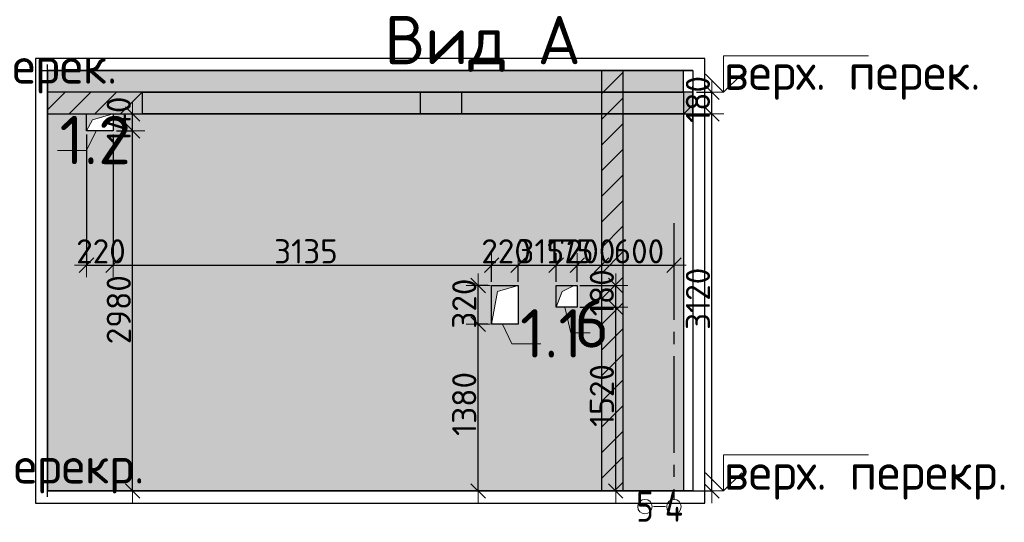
# Model space of a CAD drawing. Header units: millimetres. Extents: x -3495 to 109513, y -3287 to 62337.
# Tile 40 of 41: x 56020 to 64174, y 57959 to 62118. Entities that reach past the tile are written whole.
import ezdxf

# ---------------------------------------------------------------- set-up
doc = ezdxf.new("R2010")
doc.units = ezdxf.units.MM
doc.header["$PDMODE"] = 65
for name, pattern in [('______11', [500, 400, -50, 0, -50]), ('______5', [1100, 800, -100, 100, -100]), ('________', [0])]:
    doc.linetypes.add(name, pattern=pattern)
for name, color, linetype, lineweight in [('Standard', 7, 'Continuous', 25), ('Высотная отметки_ общее', 7, 'Continuous', 13), ('Размерная линия_ общее_1', 7, 'Continuous', 13)]:
    doc.layers.add(name, color=color, linetype=linetype, lineweight=lineweight)
doc.layers.add('Осевая линия_ общее', color=7, linetype='______5', lineweight=13, true_color=0xa0a0a0)
doc.styles.add('ISOCPEUR', font='ISOCPEUR')
doc.dimstyles.new('DIMSTYLE_5', dxfattribs={"dimtxt": 200, "dimasz": 200, "dimexe": 0, "dimexo": 0, "dimgap": 100, "dimtad": 2, "dimdec": 0, "dimrnd": 5, "dimzin": 12, "dimdsep": 46, "dimtxsty": 'ISOCPEUR', "dimblk1": 'ALL_ML_STRICH', "dimblk2": 'ALL_ML_STRICH', "dimsah": 1, "dimcen": 0, "dimclrd": 7, "dimclre": 256, "dimclrt": 7, "dimadec": 0, "dimazin": 0, "dimtfac": 1, "dimtdec": 0, "dimtix": 1, "dimtmove": 2, "dimatfit": 3, "dimfxl": 0, "dimtzin": 0, "dimlwd": 0, "dimlwe": -3, "dimarcsym": 0})
doc.dimstyles.new('DIMSTYLE_7', dxfattribs={"dimtxt": 200, "dimasz": 200, "dimexe": 0, "dimexo": 0, "dimgap": 100, "dimtad": 2, "dimdec": 0, "dimrnd": 5, "dimzin": 12, "dimdsep": 46, "dimtxsty": 'ISOCPEUR', "dimblk1": 'ALL_ML_STRICH', "dimblk2": 'ALL_ML_STRICH', "dimsah": 1, "dimcen": 0, "dimclrd": 7, "dimclre": 256, "dimclrt": 7, "dimadec": 0, "dimazin": 0, "dimtfac": 1, "dimtdec": 0, "dimtix": 1, "dimtmove": 2, "dimatfit": 3, "dimfxl": 0, "dimtvp": 1.2, "dimtzin": 0, "dimlwd": 0, "dimlwe": -3, "dimarcsym": 0})

# ---------------------------------------------------------------- blocks, each defined once
blk = doc.blocks.new('COMPLEX_ELEVATIONDIM_0')
at = {"layer": 'Высотная отметки_ общее', "color": 7, "linetype": 'Continuous', "lineweight": 13, "transparency": 33554687}
for p, q in [((54700.2, 61570.4), (54700.2, 61870.4)), ((54700.2, 61870.4), (55900.2, 61870.4)), ((54700.2, 61570.4), (54550.2, 61720.4)), ((54700.2, 61570.4), (54850.2, 61720.4)), ((54658.6, 61570.4), (54634, 61570.4)), ((54700.2, 61570.4), (54700.2, 61570.4)), ((54700.2, 61570.4), (54700.2, 61570.4)), ((54700.2, 61570.4), (54700.2, 61570.4)), ((54700.2, 61570.4), (54700.2, 61570.4)), ((54700.2, 58270.4), (54700.2, 58570.4)), ((54700.2, 58570.4), (55900.2, 58570.4)), ((54700.2, 58270.4), (54550.2, 58420.4)), ((54700.2, 58270.4), (54850.2, 58420.4)), ((54657, 58270.4), (54634, 58270.4)), ((54700.2, 58270.4), (54700.2, 58270.4)), ((54700.2, 58270.4), (54700.2, 58270.4)), ((54700.2, 58270.4), (54700.2, 58270.4)), ((54700.2, 58270.4), (54700.2, 58270.4))]:
    blk.add_line(p, q, dxfattribs=at)
at = {"layer": 'Высотная отметки_ общее', "color": 7, "linetype": 'Continuous', "lineweight": 13, "transparency": 33554687, "char_height": 300, "attachment_point": 7, "style": 'ISOCPEUR'}
for s, insert, width in [('\\W0.97;верх. перек.', (54703.6, 61508.3), 2394.326), ('\\W0.98;верх. перекр.', (54702, 58198.8), 2604.483)]:
    blk.add_mtext(s, dxfattribs=dict(at, insert=insert, width=width))
blk = doc.blocks.new('COMPLEX_ELEVATIONDIM_1')
at = {"layer": 'Высотная отметки_ общее', "color": 7, "linetype": 'Continuous', "lineweight": 13, "transparency": 33554687}
for p, q in [((61849.4, 61518.7), (61849.4, 61818.7)), ((61849.4, 61818.7), (63049.4, 61818.7)), ((61849.4, 61518.7), (61699.4, 61668.7)), ((61849.4, 61518.7), (61999.4, 61668.7)), ((61807.8, 61518.7), (61783.3, 61518.7)), ((61849.4, 61518.7), (61849.4, 61518.7)), ((61849.4, 61518.7), (61849.4, 61518.7)), ((61849.4, 61518.7), (61849.4, 61518.7)), ((61849.4, 61518.7), (61849.4, 61518.7)), ((61849.4, 58218.7), (61849.4, 58518.7)), ((61849.4, 58518.7), (63049.4, 58518.7)), ((61849.4, 58218.7), (61699.4, 58368.7)), ((61849.4, 58218.7), (61999.4, 58368.7)), ((61806.2, 58218.7), (61783.3, 58218.7)), ((61849.4, 58218.7), (61849.4, 58218.7)), ((61849.4, 58218.7), (61849.4, 58218.7)), ((61849.4, 58218.7), (61849.4, 58218.7)), ((61849.4, 58218.7), (61849.4, 58218.7))]:
    blk.add_line(p, q, dxfattribs=at)
at = {"layer": 'Высотная отметки_ общее', "color": 7, "linetype": 'Continuous', "lineweight": 13, "transparency": 33554687, "char_height": 300, "attachment_point": 7, "style": 'ISOCPEUR'}
for s, insert, width in [('\\W0.97;верх. перек.', (61852.8, 61456.5), 2394.326), ('\\W0.98;верх. перекр.', (61851.2, 58147), 2604.482)]:
    blk.add_mtext(s, dxfattribs=dict(at, insert=insert, width=width))
blk = doc.blocks.new('ALL_ML_STRICH')
at = {"color": 0, "linetype": 'ByBlock', "lineweight": -2}
for p, q in [((0, -0.5), (0, 0.5)), ((-1, 0), (0.5, 0)), ((-0.3, -0.3), (0.3, 0.3))]:
    blk.add_line(p, q, dxfattribs=at)
blk = doc.blocks.new('*D128')
at = {"layer": 'DEFPOINTS', "color": 7, "linetype": 'Continuous', "lineweight": 13, "transparency": 33554687}
for p in [(61518.4, 61338.7), (61518.4, 58218.7), (61752, 58218.7)]:
    blk.add_point(p, dxfattribs=at)
at = {"layer": 'Размерная линия_ общее_1', "color": 253, "linetype": 'Continuous', "lineweight": -2, "true_color": 0xa0a0a0, "transparency": 33554687}
for p, q in [((61548.4, 61338.7), (61752, 61338.7)), ((61548.4, 58218.7), (61752, 58218.7))]:
    blk.add_line(p, q, dxfattribs=at)
at = {"layer": 'Размерная линия_ общее_1', "color": 7, "linetype": 'Continuous', "lineweight": -2, "transparency": 33554687}
blk.add_line((61752, 58218.7), (61752, 61338.7), dxfattribs=at)
at = {"layer": 'Размерная линия_ общее_1', "color": 7, "linetype": 'Continuous', "lineweight": 13, "transparency": 33554687, "xscale": 200, "yscale": 200, "zscale": 200}
for p, rotation in [((61752, 61338.7), 90), ((61752, 58218.7), 270)]:
    blk.add_blockref('ALL_ML_STRICH', p, dxfattribs=dict(at, rotation=rotation))
at = {"layer": 'Размерная линия_ общее_1', "color": 7, "linetype": 'Continuous', "lineweight": 13, "transparency": 33554687, "insert": (61637, 59808.7), "char_height": 200, "width": 800, "attachment_point": 5, "rotation": 90, "style": 'ISOCPEUR'}
blk.add_mtext('\\A1;{3120}', dxfattribs=at)
blk = doc.blocks.new('*D129')
at = {"layer": 'DEFPOINTS', "color": 7, "linetype": 'Continuous', "lineweight": 13, "transparency": 33554687}
for p in [(61595.2, 61518.7), (61518.4, 61338.7), (61752, 61338.7)]:
    blk.add_point(p, dxfattribs=at)
at = {"layer": 'Размерная линия_ общее_1', "color": 253, "linetype": 'Continuous', "lineweight": -2, "true_color": 0xa0a0a0, "transparency": 33554687}
for p, q in [((61625.2, 61518.7), (61752, 61518.7)), ((61548.4, 61338.7), (61752, 61338.7))]:
    blk.add_line(p, q, dxfattribs=at)
at = {"layer": 'Размерная линия_ общее_1', "color": 7, "linetype": 'Continuous', "lineweight": -2, "transparency": 33554687}
blk.add_line((61752, 61338.7), (61752, 61518.7), dxfattribs=at)
at = {"layer": 'Размерная линия_ общее_1', "color": 7, "linetype": 'Continuous', "lineweight": 13, "transparency": 33554687, "xscale": 200, "yscale": 200, "zscale": 200}
for p, rotation in [((61752, 61518.7), 90), ((61752, 61338.7), 270)]:
    blk.add_blockref('ALL_ML_STRICH', p, dxfattribs=dict(at, rotation=rotation))
at = {"layer": 'Размерная линия_ общее_1', "color": 7, "linetype": 'Continuous', "lineweight": 13, "transparency": 33554687, "insert": (61637, 61458.7), "char_height": 200, "width": 600, "attachment_point": 5, "rotation": 90, "style": 'ISOCPEUR'}
blk.add_mtext('\\A1;{180}', dxfattribs=at)
blk = doc.blocks.new('*D361')
at = {"layer": 'DEFPOINTS', "color": 7, "linetype": 'Continuous', "lineweight": 13, "transparency": 33554687}
for p in [(56793.4, 61198.7), (56955.9, 58218.7), (57021.8, 58218.7)]:
    blk.add_point(p, dxfattribs=at)
at = {"layer": 'Размерная линия_ общее_1', "color": 253, "linetype": 'Continuous', "lineweight": -2, "true_color": 0xa0a0a0, "transparency": 33554687}
for p, q in [((56823.4, 61198.7), (56955.9, 61198.7)), ((56955.9, 58218.7), (56955.9, 58218.7))]:
    blk.add_line(p, q, dxfattribs=at)
at = {"layer": 'Размерная линия_ общее_1', "color": 7, "linetype": 'Continuous', "lineweight": -2, "transparency": 33554687}
blk.add_line((56955.9, 58218.7), (56955.9, 61198.7), dxfattribs=at)
at = {"layer": 'Размерная линия_ общее_1', "color": 7, "linetype": 'Continuous', "lineweight": 13, "transparency": 33554687, "xscale": 200, "yscale": 200, "zscale": 200}
for p, rotation in [((56955.9, 61198.7), 90), ((56955.9, 58218.7), 270)]:
    blk.add_blockref('ALL_ML_STRICH', p, dxfattribs=dict(at, rotation=rotation))
at = {"layer": 'Размерная линия_ общее_1', "color": 7, "linetype": 'Continuous', "lineweight": 13, "transparency": 33554687, "insert": (56840.9, 59718.7), "char_height": 200, "width": 800, "attachment_point": 5, "rotation": 90, "style": 'ISOCPEUR'}
blk.add_mtext('\\A1;{2980}', dxfattribs=at)
blk = doc.blocks.new('*D362')
at = {"layer": 'DEFPOINTS', "color": 7, "linetype": 'Continuous', "lineweight": 13, "transparency": 33554687}
for p in [(56793.4, 61338.7), (56793.4, 61198.7), (56955.9, 61198.7)]:
    blk.add_point(p, dxfattribs=at)
at = {"layer": 'Размерная линия_ общее_1', "color": 253, "linetype": 'Continuous', "lineweight": -2, "true_color": 0xa0a0a0, "transparency": 33554687}
for p, q in [((56823.4, 61338.7), (56955.9, 61338.7)), ((56823.4, 61198.7), (56955.9, 61198.7))]:
    blk.add_line(p, q, dxfattribs=at)
at = {"layer": 'Размерная линия_ общее_1', "color": 7, "linetype": 'Continuous', "lineweight": -2, "transparency": 33554687}
blk.add_line((56955.9, 61198.7), (56955.9, 61338.7), dxfattribs=at)
at = {"layer": 'Размерная линия_ общее_1', "color": 7, "linetype": 'Continuous', "lineweight": 13, "transparency": 33554687, "xscale": 200, "yscale": 200, "zscale": 200}
for p, rotation in [((56955.9, 61338.7), 90), ((56955.9, 61198.7), 270)]:
    blk.add_blockref('ALL_ML_STRICH', p, dxfattribs=dict(at, rotation=rotation))
at = {"layer": 'Размерная линия_ общее_1', "color": 7, "linetype": 'Continuous', "lineweight": 13, "transparency": 33554687, "insert": (56840.9, 61288.7), "char_height": 200, "width": 600, "attachment_point": 5, "rotation": 90, "style": 'ISOCPEUR'}
blk.add_mtext('\\A1;{140}', dxfattribs=at)
blk = doc.blocks.new('*D373')
at = {"layer": 'DEFPOINTS', "color": 7, "linetype": 'Continuous', "lineweight": 13, "transparency": 33554687}
for p in [(59928.4, 59598.7), (59816.8, 58218.7), (59825, 58218.7)]:
    blk.add_point(p, dxfattribs=at)
at = {"layer": 'Размерная линия_ общее_1', "color": 253, "linetype": 'Continuous', "lineweight": -2, "true_color": 0xa0a0a0, "transparency": 33554687}
for p, q in [((59898.4, 59598.7), (59816.8, 59598.7)), ((59816.8, 58218.7), (59816.8, 58218.7))]:
    blk.add_line(p, q, dxfattribs=at)
at = {"layer": 'Размерная линия_ общее_1', "color": 7, "linetype": 'Continuous', "lineweight": -2, "transparency": 33554687}
blk.add_line((59816.8, 58218.7), (59816.8, 59598.7), dxfattribs=at)
at = {"layer": 'Размерная линия_ общее_1', "color": 7, "linetype": 'Continuous', "lineweight": 13, "transparency": 33554687, "xscale": 200, "yscale": 200, "zscale": 200}
for p, rotation in [((59816.8, 59598.7), 90), ((59816.8, 58218.7), 270)]:
    blk.add_blockref('ALL_ML_STRICH', p, dxfattribs=dict(at, rotation=rotation))
at = {"layer": 'Размерная линия_ общее_1', "color": 7, "linetype": 'Continuous', "lineweight": 13, "transparency": 33554687, "insert": (59701.8, 58938.7), "char_height": 200, "width": 800, "attachment_point": 5, "rotation": 90, "style": 'ISOCPEUR'}
blk.add_mtext('\\A1;{1380}', dxfattribs=at)
blk = doc.blocks.new('*D374')
at = {"layer": 'DEFPOINTS', "color": 7, "linetype": 'Continuous', "lineweight": 13, "transparency": 33554687}
for p in [(59928.4, 59918.7), (59816.8, 59598.7), (59928.4, 59598.7)]:
    blk.add_point(p, dxfattribs=at)
at = {"layer": 'Размерная линия_ общее_1', "color": 253, "linetype": 'Continuous', "lineweight": -2, "true_color": 0xa0a0a0, "transparency": 33554687}
for p, q in [((59898.4, 59918.7), (59816.8, 59918.7)), ((59898.4, 59598.7), (59816.8, 59598.7))]:
    blk.add_line(p, q, dxfattribs=at)
at = {"layer": 'Размерная линия_ общее_1', "color": 7, "linetype": 'Continuous', "lineweight": -2, "transparency": 33554687}
blk.add_line((59816.8, 59598.7), (59816.8, 59918.7), dxfattribs=at)
at = {"layer": 'Размерная линия_ общее_1', "color": 7, "linetype": 'Continuous', "lineweight": 13, "transparency": 33554687, "xscale": 200, "yscale": 200, "zscale": 200}
for p, rotation in [((59816.8, 59918.7), 90), ((59816.8, 59598.7), 270)]:
    blk.add_blockref('ALL_ML_STRICH', p, dxfattribs=dict(at, rotation=rotation))
at = {"layer": 'Размерная линия_ общее_1', "color": 7, "linetype": 'Continuous', "lineweight": 13, "transparency": 33554687, "insert": (59701.8, 59768.7), "char_height": 200, "width": 600, "attachment_point": 5, "rotation": 90, "style": 'ISOCPEUR'}
blk.add_mtext('\\A1;{320}', dxfattribs=at)
blk = doc.blocks.new('*D375')
at = {"layer": 'DEFPOINTS', "color": 7, "linetype": 'Continuous', "lineweight": 13, "transparency": 33554687}
for p in [(60628.4, 59738.7), (60906.4, 58218.7), (60956.5, 58218.7)]:
    blk.add_point(p, dxfattribs=at)
at = {"layer": 'Размерная линия_ общее_1', "color": 253, "linetype": 'Continuous', "lineweight": -2, "true_color": 0xa0a0a0, "transparency": 33554687}
for p, q in [((60658.4, 59738.7), (60956.5, 59738.7)), ((60936.4, 58218.7), (60956.5, 58218.7))]:
    blk.add_line(p, q, dxfattribs=at)
at = {"layer": 'Размерная линия_ общее_1', "color": 7, "linetype": 'Continuous', "lineweight": -2, "transparency": 33554687}
blk.add_line((60956.5, 58218.7), (60956.5, 59738.7), dxfattribs=at)
at = {"layer": 'Размерная линия_ общее_1', "color": 7, "linetype": 'Continuous', "lineweight": 13, "transparency": 33554687, "xscale": 200, "yscale": 200, "zscale": 200}
for p, rotation in [((60956.5, 59738.7), 90), ((60956.5, 58218.7), 270)]:
    blk.add_blockref('ALL_ML_STRICH', p, dxfattribs=dict(at, rotation=rotation))
at = {"layer": 'Размерная линия_ общее_1', "color": 7, "linetype": 'Continuous', "lineweight": 13, "transparency": 33554687, "insert": (60841.5, 59008.7), "char_height": 200, "width": 800, "attachment_point": 5, "rotation": 90, "style": 'ISOCPEUR'}
blk.add_mtext('\\A1;{1520}', dxfattribs=at)
blk = doc.blocks.new('*D376')
at = {"layer": 'DEFPOINTS', "color": 7, "linetype": 'Continuous', "lineweight": 13, "transparency": 33554687}
for p in [(60628.4, 59918.7), (60628.4, 59738.7), (60956.5, 59738.7)]:
    blk.add_point(p, dxfattribs=at)
at = {"layer": 'Размерная линия_ общее_1', "color": 253, "linetype": 'Continuous', "lineweight": -2, "true_color": 0xa0a0a0, "transparency": 33554687}
for p, q in [((60658.4, 59918.7), (60956.5, 59918.7)), ((60658.4, 59738.7), (60956.5, 59738.7))]:
    blk.add_line(p, q, dxfattribs=at)
at = {"layer": 'Размерная линия_ общее_1', "color": 7, "linetype": 'Continuous', "lineweight": -2, "transparency": 33554687}
blk.add_line((60956.5, 59738.7), (60956.5, 59918.7), dxfattribs=at)
at = {"layer": 'Размерная линия_ общее_1', "color": 7, "linetype": 'Continuous', "lineweight": 13, "transparency": 33554687, "xscale": 200, "yscale": 200, "zscale": 200}
for p, rotation in [((60956.5, 59918.7), 90), ((60956.5, 59738.7), 270)]:
    blk.add_blockref('ALL_ML_STRICH', p, dxfattribs=dict(at, rotation=rotation))
at = {"layer": 'Размерная линия_ общее_1', "color": 7, "linetype": 'Continuous', "lineweight": 13, "transparency": 33554687, "insert": (60841.5, 59858.7), "char_height": 200, "width": 600, "attachment_point": 5, "rotation": 90, "style": 'ISOCPEUR'}
blk.add_mtext('\\A1;{180}', dxfattribs=at)
blk = doc.blocks.new('*D377')
at = {"layer": 'DEFPOINTS', "color": 7, "linetype": 'Continuous', "lineweight": 13, "transparency": 33554687}
for p in [(56573.4, 61198.7), (56793.4, 61198.7), (56573.4, 60086.8)]:
    blk.add_point(p, dxfattribs=at)
at = {"layer": 'Размерная линия_ общее_1', "color": 253, "linetype": 'Continuous', "lineweight": -2, "true_color": 0xa0a0a0, "transparency": 33554687}
for p, q in [((56573.4, 61168.7), (56573.4, 60086.8)), ((56793.4, 61168.7), (56793.4, 60086.8))]:
    blk.add_line(p, q, dxfattribs=at)
at = {"layer": 'Размерная линия_ общее_1', "color": 7, "linetype": 'Continuous', "lineweight": -2, "transparency": 33554687}
blk.add_line((56573.4, 60086.8), (56793.4, 60086.8), dxfattribs=at)
at = {"layer": 'Размерная линия_ общее_1', "color": 7, "linetype": 'Continuous', "lineweight": 13, "transparency": 33554687, "xscale": 200, "yscale": 200, "zscale": 200, "rotation": 180}
blk.add_blockref('ALL_ML_STRICH', (56573.4, 60086.8), dxfattribs=at)
at = {"layer": 'Размерная линия_ общее_1', "color": 7, "linetype": 'Continuous', "lineweight": 13, "transparency": 33554687, "xscale": 200, "yscale": 200, "zscale": 200}
blk.add_blockref('ALL_ML_STRICH', (56793.4, 60086.8), dxfattribs=at)
at = {"layer": 'Размерная линия_ общее_1', "color": 7, "linetype": 'Continuous', "lineweight": 13, "transparency": 33554687, "insert": (56693.4, 60201.8), "char_height": 200, "width": 600, "attachment_point": 5, "style": 'ISOCPEUR'}
blk.add_mtext('\\A1;{220}', dxfattribs=at)
blk = doc.blocks.new('*D378')
at = {"layer": 'DEFPOINTS', "color": 7, "linetype": 'Continuous', "lineweight": 13, "transparency": 33554687}
for p in [(56793.4, 61198.7), (56793.4, 60086.8), (59928.4, 59918.7)]:
    blk.add_point(p, dxfattribs=at)
at = {"layer": 'Размерная линия_ общее_1', "color": 253, "linetype": 'Continuous', "lineweight": -2, "true_color": 0xa0a0a0, "transparency": 33554687}
for p, q in [((56793.4, 61168.7), (56793.4, 60086.8)), ((59928.4, 59948.7), (59928.4, 60086.8))]:
    blk.add_line(p, q, dxfattribs=at)
at = {"layer": 'Размерная линия_ общее_1', "color": 7, "linetype": 'Continuous', "lineweight": -2, "transparency": 33554687}
blk.add_line((56793.4, 60086.8), (59928.4, 60086.8), dxfattribs=at)
at = {"layer": 'Размерная линия_ общее_1', "color": 7, "linetype": 'Continuous', "lineweight": 13, "transparency": 33554687, "xscale": 200, "yscale": 200, "zscale": 200, "rotation": 180}
blk.add_blockref('ALL_ML_STRICH', (56793.4, 60086.8), dxfattribs=at)
at = {"layer": 'Размерная линия_ общее_1', "color": 7, "linetype": 'Continuous', "lineweight": 13, "transparency": 33554687, "xscale": 200, "yscale": 200, "zscale": 200}
blk.add_blockref('ALL_ML_STRICH', (59928.4, 60086.8), dxfattribs=at)
at = {"layer": 'Размерная линия_ общее_1', "color": 7, "linetype": 'Continuous', "lineweight": 13, "transparency": 33554687, "insert": (58390.9, 60201.8), "char_height": 200, "width": 800, "attachment_point": 5, "style": 'ISOCPEUR'}
blk.add_mtext('\\A1;{3135}', dxfattribs=at)
blk = doc.blocks.new('*D379')
at = {"layer": 'DEFPOINTS', "color": 7, "linetype": 'Continuous', "lineweight": 13, "transparency": 33554687}
for p in [(59928.4, 60086.8), (59928.4, 59918.7), (60148.4, 59918.7)]:
    blk.add_point(p, dxfattribs=at)
at = {"layer": 'Размерная линия_ общее_1', "color": 253, "linetype": 'Continuous', "lineweight": -2, "true_color": 0xa0a0a0, "transparency": 33554687}
for p, q in [((59928.4, 59948.7), (59928.4, 60086.8)), ((60148.4, 59948.7), (60148.4, 60086.8))]:
    blk.add_line(p, q, dxfattribs=at)
at = {"layer": 'Размерная линия_ общее_1', "color": 7, "linetype": 'Continuous', "lineweight": -2, "transparency": 33554687}
blk.add_line((59928.4, 60086.8), (60148.4, 60086.8), dxfattribs=at)
at = {"layer": 'Размерная линия_ общее_1', "color": 7, "linetype": 'Continuous', "lineweight": 13, "transparency": 33554687, "xscale": 200, "yscale": 200, "zscale": 200, "rotation": 180}
blk.add_blockref('ALL_ML_STRICH', (59928.4, 60086.8), dxfattribs=at)
at = {"layer": 'Размерная линия_ общее_1', "color": 7, "linetype": 'Continuous', "lineweight": 13, "transparency": 33554687, "xscale": 200, "yscale": 200, "zscale": 200}
blk.add_blockref('ALL_ML_STRICH', (60148.4, 60086.8), dxfattribs=at)
at = {"layer": 'Размерная линия_ общее_1', "color": 7, "linetype": 'Continuous', "lineweight": 13, "transparency": 33554687, "insert": (60048.4, 60201.8), "char_height": 200, "width": 600, "attachment_point": 5, "style": 'ISOCPEUR'}
blk.add_mtext('\\A1;{220}', dxfattribs=at)
blk = doc.blocks.new('*D380')
at = {"layer": 'DEFPOINTS', "color": 7, "linetype": 'Continuous', "lineweight": 13, "transparency": 33554687}
for p in [(60148.4, 60086.8), (60148.4, 59918.7), (60463.4, 59918.7)]:
    blk.add_point(p, dxfattribs=at)
at = {"layer": 'Размерная линия_ общее_1', "color": 253, "linetype": 'Continuous', "lineweight": -2, "true_color": 0xa0a0a0, "transparency": 33554687}
for p, q in [((60148.4, 59948.7), (60148.4, 60086.8)), ((60463.4, 59948.7), (60463.4, 60086.8))]:
    blk.add_line(p, q, dxfattribs=at)
at = {"layer": 'Размерная линия_ общее_1', "color": 7, "linetype": 'Continuous', "lineweight": -2, "transparency": 33554687}
blk.add_line((60148.4, 60086.8), (60463.4, 60086.8), dxfattribs=at)
at = {"layer": 'Размерная линия_ общее_1', "color": 7, "linetype": 'Continuous', "lineweight": 13, "transparency": 33554687, "xscale": 200, "yscale": 200, "zscale": 200, "rotation": 180}
blk.add_blockref('ALL_ML_STRICH', (60148.4, 60086.8), dxfattribs=at)
at = {"layer": 'Размерная линия_ общее_1', "color": 7, "linetype": 'Continuous', "lineweight": 13, "transparency": 33554687, "xscale": 200, "yscale": 200, "zscale": 200}
blk.add_blockref('ALL_ML_STRICH', (60463.4, 60086.8), dxfattribs=at)
at = {"layer": 'Размерная линия_ общее_1', "color": 7, "linetype": 'Continuous', "lineweight": 13, "transparency": 33554687, "insert": (60335.9, 60201.8), "char_height": 200, "width": 600, "attachment_point": 5, "style": 'ISOCPEUR'}
blk.add_mtext('\\A1;{315}', dxfattribs=at)
blk = doc.blocks.new('*D381')
at = {"layer": 'DEFPOINTS', "color": 7, "linetype": 'Continuous', "lineweight": 13, "transparency": 33554687}
for p in [(60463.4, 60086.8), (60463.4, 59918.7), (60638.4, 59918.7)]:
    blk.add_point(p, dxfattribs=at)
at = {"layer": 'Размерная линия_ общее_1', "color": 253, "linetype": 'Continuous', "lineweight": -2, "true_color": 0xa0a0a0, "transparency": 33554687}
for p, q in [((60463.4, 59948.7), (60463.4, 60086.8)), ((60638.4, 59948.7), (60638.4, 60086.8))]:
    blk.add_line(p, q, dxfattribs=at)
at = {"layer": 'Размерная линия_ общее_1', "color": 7, "linetype": 'Continuous', "lineweight": -2, "transparency": 33554687}
blk.add_line((60463.4, 60086.8), (60638.4, 60086.8), dxfattribs=at)
at = {"layer": 'Размерная линия_ общее_1', "color": 7, "linetype": 'Continuous', "lineweight": 13, "transparency": 33554687, "xscale": 200, "yscale": 200, "zscale": 200, "rotation": 180}
blk.add_blockref('ALL_ML_STRICH', (60463.4, 60086.8), dxfattribs=at)
at = {"layer": 'Размерная линия_ общее_1', "color": 7, "linetype": 'Continuous', "lineweight": 13, "transparency": 33554687, "xscale": 200, "yscale": 200, "zscale": 200}
blk.add_blockref('ALL_ML_STRICH', (60638.4, 60086.8), dxfattribs=at)
at = {"layer": 'Размерная линия_ общее_1', "color": 7, "linetype": 'Continuous', "lineweight": 13, "transparency": 33554687, "insert": (60580.9, 60201.8), "char_height": 200, "width": 600, "attachment_point": 5, "style": 'ISOCPEUR'}
blk.add_mtext('\\A1;{175}', dxfattribs=at)
blk = doc.blocks.new('*D382')
at = {"layer": 'DEFPOINTS', "color": 7, "linetype": 'Continuous', "lineweight": 13, "transparency": 33554687}
for p in [(60638.4, 60086.8), (60838.4, 60056.8), (60638.4, 59918.7)]:
    blk.add_point(p, dxfattribs=at)
at = {"layer": 'Размерная линия_ общее_1', "color": 253, "linetype": 'Continuous', "lineweight": -2, "true_color": 0xa0a0a0, "transparency": 33554687}
for p, q in [((60638.4, 59948.7), (60638.4, 60086.8)), ((60838.4, 60086.8), (60838.4, 60086.8))]:
    blk.add_line(p, q, dxfattribs=at)
at = {"layer": 'Размерная линия_ общее_1', "color": 7, "linetype": 'Continuous', "lineweight": -2, "transparency": 33554687}
blk.add_line((60638.4, 60086.8), (60838.4, 60086.8), dxfattribs=at)
at = {"layer": 'Размерная линия_ общее_1', "color": 7, "linetype": 'Continuous', "lineweight": 13, "transparency": 33554687, "xscale": 200, "yscale": 200, "zscale": 200, "rotation": 180}
blk.add_blockref('ALL_ML_STRICH', (60638.4, 60086.8), dxfattribs=at)
at = {"layer": 'Размерная линия_ общее_1', "color": 7, "linetype": 'Continuous', "lineweight": 13, "transparency": 33554687, "xscale": 200, "yscale": 200, "zscale": 200}
blk.add_blockref('ALL_ML_STRICH', (60838.4, 60086.8), dxfattribs=at)
at = {"layer": 'Размерная линия_ общее_1', "color": 7, "linetype": 'Continuous', "lineweight": 13, "transparency": 33554687, "insert": (60748.4, 60201.8), "char_height": 200, "width": 600, "attachment_point": 5, "style": 'ISOCPEUR'}
blk.add_mtext('\\A1;{200}', dxfattribs=at)
blk = doc.blocks.new('*D383')
at = {"layer": 'DEFPOINTS', "color": 7, "linetype": 'Continuous', "lineweight": 13, "transparency": 33554687}
for p in [(60838.4, 60086.8), (60838.4, 60056.8), (61438.4, 60089.7)]:
    blk.add_point(p, dxfattribs=at)
at = {"layer": 'Размерная линия_ общее_1', "color": 253, "linetype": 'Continuous', "lineweight": -2, "true_color": 0xa0a0a0, "transparency": 33554687}
for p, q in [((60838.4, 60086.8), (60838.4, 60086.8)), ((61438.4, 60086.8), (61438.4, 60086.8))]:
    blk.add_line(p, q, dxfattribs=at)
at = {"layer": 'Размерная линия_ общее_1', "color": 7, "linetype": 'Continuous', "lineweight": -2, "transparency": 33554687}
blk.add_line((60838.4, 60086.8), (61438.4, 60086.8), dxfattribs=at)
at = {"layer": 'Размерная линия_ общее_1', "color": 7, "linetype": 'Continuous', "lineweight": 13, "transparency": 33554687, "xscale": 200, "yscale": 200, "zscale": 200, "rotation": 180}
blk.add_blockref('ALL_ML_STRICH', (60838.4, 60086.8), dxfattribs=at)
at = {"layer": 'Размерная линия_ общее_1', "color": 7, "linetype": 'Continuous', "lineweight": 13, "transparency": 33554687, "xscale": 200, "yscale": 200, "zscale": 200}
blk.add_blockref('ALL_ML_STRICH', (61438.4, 60086.8), dxfattribs=at)
at = {"layer": 'Размерная линия_ общее_1', "color": 7, "linetype": 'Continuous', "lineweight": 13, "transparency": 33554687, "insert": (61148.4, 60201.8), "char_height": 200, "width": 600, "attachment_point": 5, "style": 'ISOCPEUR'}
blk.add_mtext('\\A1;{600}', dxfattribs=at)

msp = doc.modelspace()

# ---------------------------------------------------------------- hatches: boundary and pattern name
at = {"linetype": 'Continuous', "lineweight": -3, "true_color": 0xc7c7c7, "transparency": 33554687}
for points in [[(60838.4, 61518.7), (61018.4, 61518.7), (61018.4, 61698.7), (60838.4, 61698.7)], [(61018.4, 61338.7), (60838.4, 61338.7), (60838.4, 58218.7), (61018.4, 58218.7)]]:
    msp.add_hatch(color=9, dxfattribs=at).paths.add_polyline_path(points)
at = {"linetype": 'Continuous', "lineweight": -3, "transparency": 33554687}
msp.add_hatch(color=7, dxfattribs=at).paths.add_polyline_path([(57038.4, 61338.7), (57038.4, 61518.7), (56250.7, 61518.7), (56250.7, 61338.7)])
at = {"linetype": 'Continuous', "lineweight": 13, "transparency": 33554687}
for points in [[(57038.4, 61338.7), (60838.4, 61338.7), (60838.4, 61518.7), (57038.4, 61518.7)], [(61018.4, 61338.7), (61518.4, 61338.7), (61518.4, 61518.7), (61018.4, 61518.7)]]:
    msp.add_hatch(color=7, dxfattribs=at).paths.add_polyline_path(points)
at = {"linetype": '______5', "lineweight": -3, "transparency": 33554687}
for points in [[(61018.4, 61338.7), (61018.4, 61518.7), (60838.4, 61518.7), (60838.4, 61338.7)], [(61518.4, 61518.7), (61518.4, 61338.7), (61595.2, 61338.7), (61595.2, 61518.7)]]:
    msp.add_hatch(color=7, dxfattribs=at).paths.add_polyline_path(points)
at = {"layer": 'Standard', "linetype": 'Continuous', "lineweight": 13, "transparency": 33554687}
h = msp.add_hatch(color=7, dxfattribs=at)
h.paths.add_polyline_path([(61518.4, 61698.7), (61018.4, 61698.7), (61018.4, 61518.7), (61518.4, 61518.7)])
h.paths.add_polyline_path([(56250.7, 61698.7), (56250.7, 61518.7), (60838.4, 61518.7), (60838.4, 61698.7)])
h = msp.add_hatch(color=7, dxfattribs=at)
h.paths.add_polyline_path([(56573.4, 61338.7), (56250.7, 61338.7), (56250.7, 58218.7), (60838.4, 58218.7), (60838.4, 61338.7), (56793.4, 61338.7), (56793.4, 61198.7), (56573.4, 61198.7)])
h.paths.add_polyline_path([(61518.4, 58218.7), (61518.4, 61338.7), (61018.4, 61338.7), (61018.4, 58218.7)])
h.paths.add_polyline_path([(60148.4, 59598.7), (59928.4, 59598.7), (59928.4, 59918.7), (60148.4, 59918.7)], flags=16)
h.paths.add_polyline_path([(60638.4, 59738.7), (60463.4, 59738.7), (60463.4, 59918.7), (60638.4, 59918.7)], flags=16)
at = {"layer": 'Standard', "linetype": 'Continuous', "lineweight": 13, "true_color": 0x5d5d5d, "transparency": 33554687}
for points in [[(56573.4, 61198.7), (56622.9, 61289.2), (56793.4, 61338.7), (56573.4, 61338.7)], [(59928.4, 59598.7), (59977.9, 59869.2), (60148.4, 59918.7), (59928.4, 59918.7)], [(60463.4, 59738.7), (60512.9, 59869.2), (60613.4, 59918.7), (60463.4, 59918.7)]]:
    msp.add_hatch(color=251, dxfattribs=at).paths.add_polyline_path(points)

# ---------------------------------------------------------------- linework, layer by layer
at = {"color": 52, "linetype": 'Continuous', "lineweight": -3, "transparency": 33554687}
for p, q in [((56250.7, 61698.7), (56250.7, 58218.7)), ((56250.7, 61698.7), (56250.7, 58218.7)), ((56250.7, 61698.7), (61595.2, 61698.7)), ((61595.2, 61698.7), (56250.7, 61698.7)), ((61595.2, 61698.7), (61595.2, 58218.7)), ((61595.2, 61698.7), (61595.2, 58218.7)), ((56250.7, 58218.7), (61595.2, 58218.7)), ((61595.2, 58218.7), (56250.7, 58218.7))]:
    msp.add_line(p, q, dxfattribs=at)
at = {"color": 7, "linetype": 'Continuous', "lineweight": -3, "transparency": 33554687}
for p, q in [((61068.4, 61698.7), (60788.4, 61698.7)), ((60838.4, 61698.7), (60838.4, 61518.7)), ((61018.4, 61518.7), (61018.4, 61698.7)), ((56250.7, 61288.7), (56250.7, 61568.7)), ((61595.2, 61288.7), (61595.2, 61568.7)), ((57038.4, 61518.7), (56250.7, 61518.7)), ((60838.4, 61518.7), (57038.4, 61518.7)), ((57038.4, 61338.7), (57038.4, 61518.7)), ((60838.4, 61518.7), (61018.4, 61518.7)), ((61018.4, 61518.7), (60838.4, 61518.7)), ((60838.4, 61518.7), (60838.4, 61338.7)), ((61518.4, 61518.7), (61018.4, 61518.7)), ((61018.4, 61338.7), (61018.4, 61518.7)), ((61518.4, 61518.7), (61518.4, 61338.7)), ((61595.2, 61518.7), (61518.4, 61518.7)), ((56250.7, 61338.7), (57038.4, 61338.7)), ((57038.4, 61338.7), (60838.4, 61338.7)), ((61018.4, 61338.7), (60838.4, 61338.7)), ((60838.4, 61338.7), (60838.4, 58218.7)), ((60838.4, 61338.7), (61018.4, 61338.7)), ((61018.4, 58218.7), (61018.4, 61338.7)), ((61018.4, 61338.7), (61518.4, 61338.7)), ((61518.4, 61338.7), (61595.2, 61338.7)), ((60838.4, 58218.7), (61018.4, 58218.7))]:
    msp.add_line(p, q, dxfattribs=at)
at = {"color": 253, "linetype": '______5', "lineweight": -3, "true_color": 0xababab, "transparency": 33554687}
for p, q in [((60852.7, 61518.7), (61018.4, 61684.3)), ((56430.1, 61338.7), (56610.1, 61518.7)), ((56854.3, 61338.7), (57034.3, 61518.7)), ((60838.4, 61504.3), (60852.7, 61518.7)), ((61521.2, 61338.7), (61595.2, 61412.6)), ((60838.4, 61080), (61018.4, 61260)), ((60838.4, 60655.8), (61018.4, 60835.8)), ((60838.4, 60231.5), (61018.4, 60411.5)), ((60838.4, 59807.2), (61018.4, 59987.2)), ((60838.4, 59383), (61018.4, 59563)), ((60838.4, 58958.7), (61018.4, 59138.7)), ((60838.4, 58534.4), (61018.4, 58714.4)), ((60946.8, 58218.7), (61018.4, 58290.2))]:
    msp.add_line(p, q, dxfattribs=at)
at = {"color": 253, "linetype": '______11', "lineweight": -3, "true_color": 0xababab, "transparency": 33554687}
for p, q in [((56250.7, 61371.5), (56397.9, 61518.7)), ((56642.2, 61338.7), (56822.2, 61518.7)), ((60884.8, 61338.7), (61018.4, 61472.2)), ((60838.4, 61292.2), (60884.8, 61338.7)), ((60838.4, 60867.9), (61018.4, 61047.9)), ((60838.4, 60443.6), (61018.4, 60623.6)), ((60838.4, 60019.4), (61018.4, 60199.4)), ((60838.4, 59595.1), (61018.4, 59775.1)), ((60838.4, 59170.8), (61018.4, 59350.8)), ((60838.4, 58746.6), (61018.4, 58926.6)), ((60838.4, 58322.3), (61018.4, 58502.3))]:
    msp.add_line(p, q, dxfattribs=at)
at = {"color": 253, "linetype": '________', "lineweight": -3, "true_color": 0xababab, "transparency": 33554687}
for p, q in [((59338.4, 61338.7), (59338.4, 61518.7)), ((59678.4, 61518.7), (59678.4, 61338.7))]:
    msp.add_line(p, q, dxfattribs=at)
at = {"layer": 'Standard', "color": 7, "linetype": 'Continuous', "lineweight": -3, "transparency": 33554687}
for p, q in [((56250.7, 61468.7), (56250.7, 61748.7)), ((56200.7, 61698.7), (60888.4, 61698.7)), ((60968.4, 61698.7), (61568.4, 61698.7)), ((61518.4, 61518.7), (61518.4, 61698.7)), ((57038.4, 61518.7), (60838.4, 61518.7)), ((61018.4, 61518.7), (61518.4, 61518.7)), ((56250.7, 58168.7), (56250.7, 61388.7)), ((56573.4, 61198.7), (56573.4, 61338.7)), ((56793.4, 61338.7), (56793.4, 61198.7)), ((60838.4, 61338.7), (57038.4, 61338.7)), ((61518.4, 61338.7), (61018.4, 61338.7)), ((61518.4, 61338.7), (61518.4, 58218.7)), ((56793.4, 61198.7), (56573.4, 61198.7)), ((59928.4, 59598.7), (59928.4, 59918.7)), ((59928.4, 59918.7), (60148.4, 59918.7)), ((60148.4, 59918.7), (60148.4, 59598.7)), ((60463.4, 59738.7), (60463.4, 59918.7)), ((60463.4, 59918.7), (60638.4, 59918.7)), ((60638.4, 59918.7), (60638.4, 59738.7)), ((60638.4, 59738.7), (60463.4, 59738.7)), ((60148.4, 59598.7), (59928.4, 59598.7)), ((60838.4, 58218.7), (56250.7, 58218.7)), ((61518.4, 58218.7), (61018.4, 58218.7))]:
    msp.add_line(p, q, dxfattribs=at)
at = {"layer": 'Standard', "color": 7, "linetype": 'Continuous', "lineweight": 25, "transparency": 33554687}
msp.add_lwpolyline([(56150.7, 58118.7), (61695.2, 58118.7), (61695.2, 61798.7), (56150.7, 61798.7), (56150.7, 58118.7)], dxfattribs=at)
at = {"layer": 'Осевая линия_ общее', "color": 253, "linetype": '______5', "lineweight": -3, "true_color": 0xa0a0a0, "transparency": 33554687}
msp.add_line((61438.4, 60434.2), (61438.4, 58148.7), dxfattribs=at)
at = {"layer": 'Осевая линия_ общее', "color": 7, "linetype": 'Continuous', "lineweight": 13, "transparency": 33554687}
msp.add_line((61368.4, 58088.7), (61268.4, 58088.7), dxfattribs=at)
for points in [[(56573.4, 61198.7), (56622.9, 61289.2), (56793.4, 61338.7)], [(56653.3, 61198.7), (56574.1, 61035.3), (56334.1, 61035.3)], [(59928.4, 59598.7), (59977.9, 59869.2), (60148.4, 59918.7)], [(60463.4, 59738.7), (60512.9, 59869.2), (60613.4, 59918.7)], [(60535.3, 59738.7), (60583.7, 59527.7), (60743.7, 59527.7)], [(60017.6, 59598.7), (60096.8, 59435.3), (60336.8, 59435.3)]]:
    msp.add_lwpolyline(points, dxfattribs=at)
for centre in [(61198.4, 58088.7), (61438.4, 58088.7)]:
    msp.add_circle(centre, 60, dxfattribs=at)

# ---------------------------------------------------------------- block references
at = {"layer": 'Высотная отметки_ общее', "color": 7, "linetype": 'Continuous', "lineweight": 13, "transparency": 33554687}
for name in ['COMPLEX_ELEVATIONDIM_0', 'COMPLEX_ELEVATIONDIM_1']:
    msp.add_blockref(name, (0, 0), dxfattribs=at)

# ---------------------------------------------------------------- texts
at = {"layer": 'Standard', "color": 7, "linetype": 'Continuous', "lineweight": 13, "transparency": 33554687, "style": 'ISOCPEUR'}
for s, insert, char_height, width, attachment_point in [('\\A1;{\\fISOCPEUR|i0|b0;\\H400.000000;\\W1.000000;\\C7;Вид А}\\P', (59041.6, 61918.4), 400, 1669.744, 4), ('\\A1;{\\fISOCPEUR|i0|b0;\\H400.000000;\\W1.000000;\\C7;1.2}\\P', (56351, 61122.7), 400, 757.895, 4), ('\\A1;{\\fISOCPEUR|i0|b0;\\H400.000000;\\W1.000000;\\C7;6}\\P', (60613.3, 59604.8), 400, 435.556, 4), ('\\A1;{\\fISOCPEUR|i0|b0;\\H400.000000;\\W1.000000;\\C7;1.1}\\P', (60163.9, 59522.7), 400, 656.842, 4), ('\\A1;{\\fISOCPEUR|i0|b0;\\H250.000000;\\W0.800000;\\C7;5}\\P', (61198.4, 58088.7), 250, 217.778, 5), ('\\A1;{\\fISOCPEUR|i0|b0;\\H250.000000;\\W0.800000;\\C7;4}\\P', (61438.4, 58088.7), 250, 240, 5)]:
    msp.add_mtext(s, dxfattribs=dict(at, insert=insert, char_height=char_height, width=width, attachment_point=attachment_point))

# ---------------------------------------------------------------- dimensions: what is measured, and where the dimension line sits
at = {"layer": 'Размерная линия_ общее_1', "color": 7, "linetype": 'Continuous', "lineweight": 13, "transparency": 33554687}
for base, p1, p2, dimstyle, picture, middle in [((61752, 61518.7), (61548.4, 61338.7), (61625.2, 61518.7), 'DIMSTYLE_7', '*D129', (61637, 61458.7)), ((56955.9, 61338.7), (56823.4, 61198.7), (56823.4, 61338.7), 'DIMSTYLE_7', '*D362', (56840.9, 61288.7)), ((61752, 61338.7), (61548.4, 58218.7), (61548.4, 61338.7), 'DIMSTYLE_5', '*D128', (61637, 59808.7)), ((56955.9, 61198.7), (56955.9, 58218.7), (56823.4, 61198.7), 'DIMSTYLE_5', '*D361', (56840.9, 59718.7)), ((60956.5, 59918.7), (60658.4, 59738.7), (60658.4, 59918.7), 'DIMSTYLE_7', '*D376', (60841.5, 59858.7)), ((59816.8, 59918.7), (59898.4, 59598.7), (59898.4, 59918.7), 'DIMSTYLE_7', '*D374', (59701.8, 59768.7)), ((60956.5, 59738.7), (60936.4, 58218.7), (60658.4, 59738.7), 'DIMSTYLE_5', '*D375', (60841.5, 59008.7)), ((59816.8, 59598.7), (59816.8, 58218.7), (59898.4, 59598.7), 'DIMSTYLE_5', '*D373', (59701.8, 58938.7))]:
    dim = msp.add_linear_dim(base=base, p1=p1, p2=p2, angle=90, dimstyle=dimstyle, override={"dimpost": '<>', "dimclrd": 7, "dimclre": 253, "dimclrt": 7, "dimlwd": 0, "dimlwe": 65533}, dxfattribs=at)
    dim.commit()
    dim.dimension.update_dxf_attribs({"geometry": picture, "text_midpoint": middle, "dimtype": 160})
for base, p1, p2, dimstyle, picture, middle in [((56793.4, 60086.8), (56573.4, 61168.7), (56793.4, 61168.7), 'DIMSTYLE_7', '*D377', (56693.4, 60201.8)), ((59928.4, 60086.8), (56793.4, 61168.7), (59928.4, 59948.7), 'DIMSTYLE_5', '*D378', (58390.9, 60201.8)), ((60148.4, 60086.8), (59928.4, 59948.7), (60148.4, 59948.7), 'DIMSTYLE_7', '*D379', (60048.4, 60201.8)), ((60463.4, 60086.8), (60148.4, 59948.7), (60463.4, 59948.7), 'DIMSTYLE_7', '*D380', (60335.9, 60201.8)), ((60638.4, 60086.8), (60463.4, 59948.7), (60638.4, 59948.7), 'DIMSTYLE_7', '*D381', (60580.9, 60201.8)), ((60838.4, 60086.8), (60638.4, 59948.7), (60838.4, 60086.8), 'DIMSTYLE_7', '*D382', (60748.4, 60201.8)), ((61438.4, 60086.8), (60838.4, 60086.8), (61438.4, 60086.8), 'DIMSTYLE_5', '*D383', (61148.4, 60201.8))]:
    dim = msp.add_linear_dim(base=base, p1=p1, p2=p2, dimstyle=dimstyle, override={"dimpost": '<>', "dimclrd": 7, "dimclre": 253, "dimclrt": 7, "dimlwd": 0, "dimlwe": 65533}, dxfattribs=at)
    dim.commit()
    dim.dimension.update_dxf_attribs({"geometry": picture, "text_midpoint": middle, "dimtype": 160})

doc.saveas('drawing.dxf')
